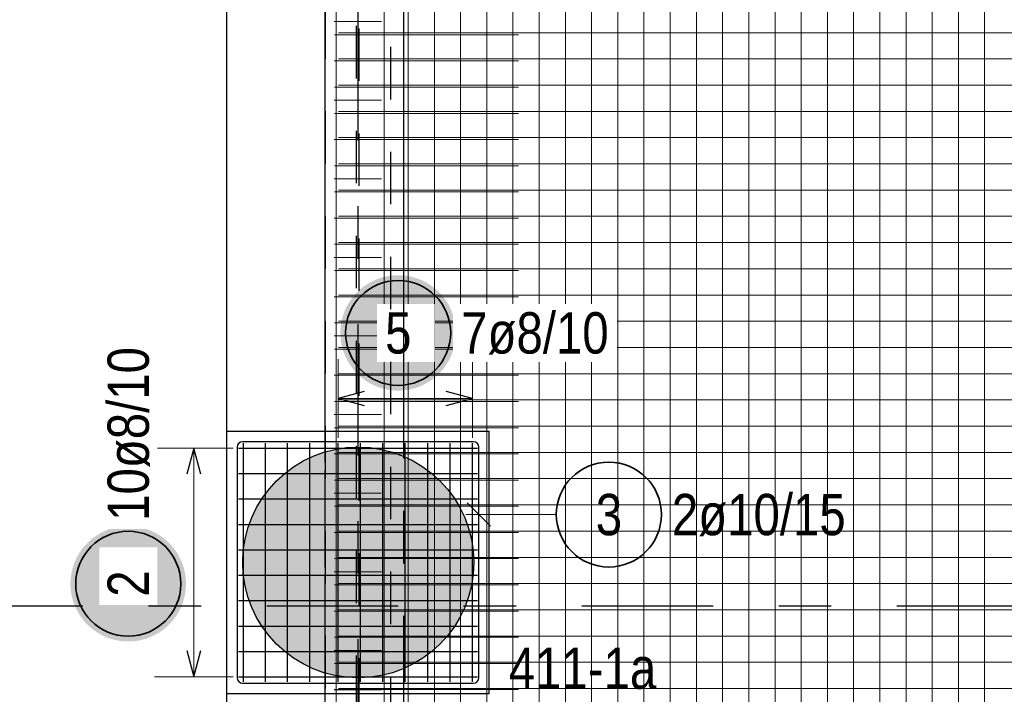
# Model space of a CAD drawing. Header units: millimetres. Extents: x -1.9 to 32.6, y 0 to 21.
# Tile 19 of 59: x 2 to 3.9, y 17 to 18.3. Entities that reach past the tile are written whole.
import ezdxf

# ---------------------------------------------------------------- set-up
doc = ezdxf.new("R2010")
doc.units = ezdxf.units.MM
doc.linetypes.add('DASHDOTX2', pattern=[2, 1, -0.5, 0, -0.5])
doc.linetypes.add('HIDDEN', pattern=[0.375, 0.25, -0.125])
doc.layers.add('Achsen', color=7, linetype='Continuous', lineweight=20)
doc.layers.add('nplo Bewehrung', color=7, linetype='Continuous', lineweight=20)
doc.styles.add('Arial Narrow', font='ARIALN.TTF')

msp = doc.modelspace()

# ---------------------------------------------------------------- hatches: boundary and pattern name
at = {"lineweight": 25, "true_color": 0xffffff}
for points in [[(2.873948, 17.725), (2.873881, 17.728839), (2.873681, 17.732673), (2.873346, 17.736498), (2.872878, 17.740309), (2.872277, 17.744101), (2.871545, 17.74787), (2.870681, 17.751611), (2.869687, 17.75532), (2.868565, 17.758992), (2.867315, 17.762622), (2.865939, 17.766207), (2.864438, 17.769741), (2.862816, 17.773221), (2.861073, 17.776642), (2.859211, 17.78), (2.857234, 17.783291), (2.855143, 17.786511), (2.85294, 17.789656), (2.85063, 17.792723), (2.848213, 17.795707), (2.845694, 17.798604), (2.843076, 17.801412), (2.840361, 17.804127), (2.837553, 17.806746), (2.834655, 17.809265), (2.831671, 17.811681), (2.828605, 17.813992), (2.82546, 17.816194), (2.82224, 17.818285), (2.818948, 17.820263), (2.81559, 17.822124), (2.812169, 17.823867), (2.80869, 17.82549), (2.805155, 17.82699), (2.801571, 17.828366), (2.79794, 17.829616), (2.794269, 17.830739), (2.79056, 17.831733), (2.786819, 17.832596), (2.78305, 17.833329), (2.779258, 17.833929), (2.775447, 17.834397), (2.771622, 17.834732), (2.767787, 17.834933), (2.763948, 17.835), (2.76011, 17.834933), (2.756275, 17.834732), (2.75245, 17.834397), (2.748639, 17.833929), (2.744847, 17.833329), (2.741078, 17.832596), (2.737337, 17.831733), (2.733628, 17.830739), (2.729957, 17.829616), (2.726326, 17.828366), (2.722742, 17.82699), (2.719207, 17.82549), (2.715728, 17.823867), (2.712307, 17.822124), (2.708948, 17.820263), (2.705657, 17.818285), (2.702437, 17.816194), (2.699292, 17.813992), (2.696226, 17.811681), (2.693242, 17.809265), (2.690344, 17.806746), (2.687536, 17.804127), (2.684821, 17.801412), (2.682203, 17.798604), (2.679684, 17.795707), (2.677267, 17.792723), (2.674957, 17.789656), (2.672754, 17.786511), (2.670663, 17.783291), (2.668686, 17.78), (2.666824, 17.776642), (2.665081, 17.773221), (2.663458, 17.769741), (2.661958, 17.766207), (2.660582, 17.762622), (2.659332, 17.758992), (2.65821, 17.75532), (2.657216, 17.751611), (2.656352, 17.74787), (2.65562, 17.744101), (2.655019, 17.740309), (2.654551, 17.736498), (2.654216, 17.732673), (2.654015, 17.728839), (2.653948, 17.725), (2.654015, 17.721161), (2.654216, 17.717327), (2.654551, 17.713502), (2.655019, 17.709691), (2.65562, 17.705899), (2.656352, 17.70213), (2.657216, 17.698389), (2.65821, 17.69468), (2.659332, 17.691008), (2.660582, 17.687378), (2.661958, 17.683793), (2.663458, 17.680259), (2.665081, 17.676779), (2.666824, 17.673358), (2.668686, 17.67), (2.670663, 17.666709), (2.672754, 17.663489), (2.674957, 17.660344), (2.677267, 17.657277), (2.679684, 17.654293), (2.682203, 17.651396), (2.684821, 17.648588), (2.687536, 17.645873), (2.690344, 17.643254), (2.693242, 17.640735), (2.696226, 17.638319), (2.699292, 17.636008), (2.702437, 17.633806), (2.705657, 17.631715), (2.708948, 17.629737), (2.712307, 17.627876), (2.715728, 17.626133), (2.719207, 17.62451), (2.722742, 17.62301), (2.726326, 17.621634), (2.729957, 17.620384), (2.733628, 17.619261), (2.737337, 17.618267), (2.741078, 17.617404), (2.744847, 17.616671), (2.748639, 17.616071), (2.75245, 17.615603), (2.756275, 17.615268), (2.76011, 17.615067), (2.763948, 17.615), (2.767787, 17.615067), (2.771622, 17.615268), (2.775447, 17.615603), (2.779258, 17.616071), (2.78305, 17.616671), (2.786819, 17.617404), (2.79056, 17.618267), (2.794269, 17.619261), (2.79794, 17.620384), (2.801571, 17.621634), (2.805155, 17.62301), (2.80869, 17.62451), (2.812169, 17.626133), (2.81559, 17.627876), (2.818948, 17.629737), (2.82224, 17.631715), (2.82546, 17.633806), (2.828605, 17.636008), (2.831671, 17.638319), (2.834655, 17.640735), (2.837553, 17.643254), (2.840361, 17.645873), (2.843076, 17.648588), (2.845694, 17.651396), (2.848213, 17.654293), (2.85063, 17.657277), (2.85294, 17.660344), (2.855143, 17.663489), (2.857234, 17.666709), (2.859211, 17.67), (2.861073, 17.673358), (2.862816, 17.676779), (2.864438, 17.680259), (2.865939, 17.683793), (2.867315, 17.687378), (2.868565, 17.691008), (2.869687, 17.69468), (2.870681, 17.698389), (2.871545, 17.70213), (2.872277, 17.705899), (2.872878, 17.709691), (2.873346, 17.713502), (2.873681, 17.717327)], [(2.36, 17.24695), (2.359933, 17.250789), (2.359732, 17.254623), (2.359397, 17.258448), (2.358929, 17.262259), (2.358329, 17.266051), (2.357596, 17.26982), (2.356733, 17.273561), (2.355739, 17.27727), (2.354616, 17.280942), (2.353366, 17.284572), (2.35199, 17.288157), (2.35049, 17.291691), (2.348867, 17.295171), (2.347124, 17.298592), (2.345263, 17.30195), (2.343285, 17.305241), (2.341194, 17.308461), (2.338992, 17.311606), (2.336681, 17.314673), (2.334265, 17.317656), (2.331746, 17.320554), (2.329127, 17.323362), (2.326412, 17.326077), (2.323604, 17.328696), (2.320707, 17.331215), (2.317723, 17.333631), (2.314656, 17.335942), (2.311511, 17.338144), (2.308291, 17.340235), (2.305, 17.342213), (2.301642, 17.344074), (2.298221, 17.345817), (2.294741, 17.34744), (2.291207, 17.34894), (2.287622, 17.350316), (2.283992, 17.351566), (2.28032, 17.352689), (2.276611, 17.353682), (2.27287, 17.354546), (2.269101, 17.355279), (2.265309, 17.355879), (2.261498, 17.356347), (2.257673, 17.356682), (2.253839, 17.356883), (2.25, 17.35695), (2.246161, 17.356883), (2.242327, 17.356682), (2.238502, 17.356347), (2.234691, 17.355879), (2.230899, 17.355279), (2.22713, 17.354546), (2.223389, 17.353682), (2.21968, 17.352689), (2.216008, 17.351566), (2.212378, 17.350316), (2.208793, 17.34894), (2.205259, 17.34744), (2.201779, 17.345817), (2.198358, 17.344074), (2.195, 17.342213), (2.191709, 17.340235), (2.188489, 17.338144), (2.185344, 17.335942), (2.182277, 17.333631), (2.179293, 17.331215), (2.176396, 17.328696), (2.173588, 17.326077), (2.170873, 17.323362), (2.168254, 17.320554), (2.165735, 17.317656), (2.163319, 17.314673), (2.161008, 17.311606), (2.158806, 17.308461), (2.156715, 17.305241), (2.154737, 17.30195), (2.152876, 17.298592), (2.151133, 17.295171), (2.14951, 17.291691), (2.14801, 17.288157), (2.146634, 17.284572), (2.145384, 17.280942), (2.144261, 17.27727), (2.143267, 17.273561), (2.142404, 17.26982), (2.141671, 17.266051), (2.141071, 17.262259), (2.140603, 17.258448), (2.140268, 17.254623), (2.140067, 17.250789), (2.14, 17.24695), (2.140067, 17.243111), (2.140268, 17.239277), (2.140603, 17.235452), (2.141071, 17.231641), (2.141671, 17.227849), (2.142404, 17.22408), (2.143267, 17.220338), (2.144261, 17.21663), (2.145384, 17.212958), (2.146634, 17.209328), (2.14801, 17.205743), (2.14951, 17.202209), (2.151133, 17.198729), (2.152876, 17.195308), (2.154737, 17.19195), (2.156715, 17.188659), (2.158806, 17.185439), (2.161008, 17.182293), (2.163319, 17.179227), (2.165735, 17.176243), (2.168254, 17.173345), (2.170873, 17.170537), (2.173588, 17.167822), (2.176396, 17.165204), (2.179293, 17.162685), (2.182277, 17.160269), (2.185344, 17.157958), (2.188489, 17.155756), (2.191709, 17.153665), (2.195, 17.151687), (2.198358, 17.149826), (2.201779, 17.148083), (2.205259, 17.14646), (2.208793, 17.14496), (2.212378, 17.143584), (2.216008, 17.142334), (2.21968, 17.141211), (2.223389, 17.140217), (2.22713, 17.139354), (2.230899, 17.138621), (2.234691, 17.13802), (2.238502, 17.137552), (2.242327, 17.137218), (2.246161, 17.137017), (2.25, 17.13695), (2.253839, 17.137017), (2.257673, 17.137218), (2.261498, 17.137552), (2.265309, 17.13802), (2.269101, 17.138621), (2.27287, 17.139354), (2.276611, 17.140217), (2.28032, 17.141211), (2.283992, 17.142334), (2.287622, 17.143584), (2.291207, 17.14496), (2.294741, 17.14646), (2.298221, 17.148083), (2.301642, 17.149826), (2.305, 17.151687), (2.308291, 17.153665), (2.311511, 17.155756), (2.314656, 17.157958), (2.317723, 17.160269), (2.320707, 17.162685), (2.323604, 17.165204), (2.326412, 17.167822), (2.329127, 17.170537), (2.331746, 17.173345), (2.334265, 17.176243), (2.336681, 17.179227), (2.338992, 17.182293), (2.341194, 17.185439), (2.343285, 17.188659), (2.345263, 17.19195), (2.347124, 17.195308), (2.348867, 17.198729), (2.35049, 17.202209), (2.35199, 17.205743), (2.353366, 17.209328), (2.354616, 17.212958), (2.355739, 17.21663), (2.356733, 17.220338), (2.357596, 17.22408), (2.358329, 17.227849), (2.358929, 17.231641), (2.359397, 17.235452), (2.359732, 17.239277)]]:
    msp.add_hatch(color=7, dxfattribs=at).paths.add_polyline_path(points)
at = {"lineweight": 13, "true_color": 0xd7ffd7}
msp.add_hatch(color=254, dxfattribs=at).paths.add_polyline_path([(2.907929, 17.287544), (2.907909, 17.29051), (2.907849, 17.293475), (2.907749, 17.29644), (2.907609, 17.299403), (2.907429, 17.302364), (2.907209, 17.305322), (2.906949, 17.308277), (2.90665, 17.311228), (2.906311, 17.314175), (2.905932, 17.317117), (2.905513, 17.320054), (2.905055, 17.322984), (2.904558, 17.325908), (2.904021, 17.328826), (2.903444, 17.331736), (2.902829, 17.334637), (2.902174, 17.33753), (2.901481, 17.340415), (2.900749, 17.343289), (2.899978, 17.346153), (2.899168, 17.349007), (2.89832, 17.35185), (2.897434, 17.35468), (2.89651, 17.357499), (2.895548, 17.360305), (2.894548, 17.363098), (2.893511, 17.365877), (2.892436, 17.368641), (2.891324, 17.371391), (2.890175, 17.374126), (2.888989, 17.376845), (2.887767, 17.379548), (2.886508, 17.382234), (2.885213, 17.384903), (2.883883, 17.387554), (2.882516, 17.390187), (2.881115, 17.392801), (2.879678, 17.395396), (2.878206, 17.397971), (2.8767, 17.400527), (2.87516, 17.403062), (2.873585, 17.405576), (2.871977, 17.408068), (2.870335, 17.410539), (2.86866, 17.412987), (2.866953, 17.415412), (2.865212, 17.417814), (2.86344, 17.420193), (2.861635, 17.422547), (2.859799, 17.424877), (2.857932, 17.427182), (2.856034, 17.429461), (2.854105, 17.431715), (2.852146, 17.433942), (2.850157, 17.436143), (2.848139, 17.438317), (2.846092, 17.440463), (2.844016, 17.442582), (2.841911, 17.444672), (2.839778, 17.446734), (2.837618, 17.448767), (2.835431, 17.450771), (2.833217, 17.452744), (2.830976, 17.454688), (2.82871, 17.456602), (2.826417, 17.458485), (2.8241, 17.460336), (2.821758, 17.462157), (2.819392, 17.463945), (2.817001, 17.465702), (2.814587, 17.467426), (2.812151, 17.469117), (2.809691, 17.470775), (2.80721, 17.4724), (2.804706, 17.473992), (2.802182, 17.475549), (2.799637, 17.477073), (2.797071, 17.478562), (2.794486, 17.480016), (2.791881, 17.481435), (2.789257, 17.482819), (2.786615, 17.484167), (2.783955, 17.48548), (2.781278, 17.486757), (2.778583, 17.487997), (2.775872, 17.489201), (2.773146, 17.490369), (2.770403, 17.491499), (2.767646, 17.492593), (2.764874, 17.493649), (2.762088, 17.494668), (2.759289, 17.495649), (2.756476, 17.496592), (2.753652, 17.497497), (2.750815, 17.498364), (2.747967, 17.499193), (2.745108, 17.499983), (2.742238, 17.500735), (2.739359, 17.501448), (2.73647, 17.502122), (2.733572, 17.502757), (2.730667, 17.503352), (2.727753, 17.503909), (2.724832, 17.504426), (2.721905, 17.504904), (2.718971, 17.505343), (2.716032, 17.505741), (2.713087, 17.5061), (2.710138, 17.50642), (2.707185, 17.506699), (2.704228, 17.506939), (2.701269, 17.507139), (2.698307, 17.507299), (2.695343, 17.507419), (2.692378, 17.507499), (2.689412, 17.507539), (2.686445, 17.507539), (2.683479, 17.507499), (2.680514, 17.507419), (2.67755, 17.507299), (2.674588, 17.507139), (2.671629, 17.506939), (2.668672, 17.506699), (2.665719, 17.50642), (2.66277, 17.5061), (2.659826, 17.505741), (2.656886, 17.505343), (2.653953, 17.504904), (2.651025, 17.504426), (2.648104, 17.503909), (2.645191, 17.503352), (2.642285, 17.502757), (2.639387, 17.502122), (2.636498, 17.501448), (2.633619, 17.500735), (2.63075, 17.499983), (2.627891, 17.499193), (2.625042, 17.498364), (2.622206, 17.497497), (2.619381, 17.496592), (2.616569, 17.495649), (2.613769, 17.494668), (2.610983, 17.493649), (2.608211, 17.492593), (2.605454, 17.491499), (2.602712, 17.490369), (2.599985, 17.489201), (2.597274, 17.487997), (2.594579, 17.486757), (2.591902, 17.48548), (2.589242, 17.484167), (2.5866, 17.482819), (2.583976, 17.481435), (2.581371, 17.480016), (2.578786, 17.478562), (2.57622, 17.477073), (2.573675, 17.475549), (2.571151, 17.473992), (2.568648, 17.4724), (2.566166, 17.470775), (2.563707, 17.469117), (2.56127, 17.467426), (2.558856, 17.465702), (2.556466, 17.463945), (2.554099, 17.462157), (2.551757, 17.460336), (2.54944, 17.458485), (2.547148, 17.456602), (2.544881, 17.454688), (2.54264, 17.452744), (2.540426, 17.450771), (2.538239, 17.448767), (2.536079, 17.446734), (2.533946, 17.444672), (2.531842, 17.442582), (2.529765, 17.440463), (2.527718, 17.438317), (2.5257, 17.436143), (2.523711, 17.433942), (2.521752, 17.431715), (2.519823, 17.429461), (2.517925, 17.427182), (2.516058, 17.424877), (2.514222, 17.422547), (2.512417, 17.420193), (2.510645, 17.417814), (2.508905, 17.415412), (2.507197, 17.412987), (2.505522, 17.410539), (2.50388, 17.408068), (2.502272, 17.405576), (2.500697, 17.403062), (2.499157, 17.400527), (2.497651, 17.397971), (2.496179, 17.395396), (2.494742, 17.392801), (2.493341, 17.390187), (2.491975, 17.387554), (2.490644, 17.384903), (2.489349, 17.382234), (2.488091, 17.379548), (2.486868, 17.376845), (2.485682, 17.374126), (2.484533, 17.371391), (2.483421, 17.368641), (2.482347, 17.365877), (2.481309, 17.363098), (2.480309, 17.360305), (2.479347, 17.357499), (2.478423, 17.35468), (2.477537, 17.35185), (2.476689, 17.349007), (2.475879, 17.346153), (2.475108, 17.343289), (2.474376, 17.340415), (2.473683, 17.33753), (2.473028, 17.334637), (2.472413, 17.331736), (2.471837, 17.328826), (2.4713, 17.325908), (2.470802, 17.322984), (2.470344, 17.320054), (2.469925, 17.317117), (2.469546, 17.314175), (2.469207, 17.311228), (2.468908, 17.308277), (2.468648, 17.305322), (2.468428, 17.302364), (2.468248, 17.299403), (2.468109, 17.29644), (2.468009, 17.293475), (2.467949, 17.29051), (2.467929, 17.287544), (2.467949, 17.284577), (2.468009, 17.281612), (2.468109, 17.278647), (2.468248, 17.275684), (2.468428, 17.272723), (2.468648, 17.269765), (2.468908, 17.26681), (2.469207, 17.263859), (2.469546, 17.260912), (2.469925, 17.25797), (2.470344, 17.255034), (2.470802, 17.252103), (2.4713, 17.249179), (2.471837, 17.246261), (2.472413, 17.243352), (2.473028, 17.24045), (2.473683, 17.237557), (2.474376, 17.234673), (2.475108, 17.231798), (2.475879, 17.228934), (2.476689, 17.22608), (2.477537, 17.223238), (2.478423, 17.220407), (2.479347, 17.217588), (2.480309, 17.214782), (2.481309, 17.21199), (2.482347, 17.209211), (2.483421, 17.206446), (2.484533, 17.203696), (2.485682, 17.200961), (2.486868, 17.198242), (2.488091, 17.195539), (2.489349, 17.192853), (2.490644, 17.190185), (2.491975, 17.187534), (2.493341, 17.184901), (2.494742, 17.182286), (2.496179, 17.179691), (2.497651, 17.177116), (2.499157, 17.17456), (2.500697, 17.172025), (2.502272, 17.169511), (2.50388, 17.167019), (2.505522, 17.164548), (2.507197, 17.1621), (2.508905, 17.159675), (2.510645, 17.157273), (2.512417, 17.154894), (2.514222, 17.15254), (2.516058, 17.15021), (2.517925, 17.147905), (2.519823, 17.145626), (2.521752, 17.143372), (2.523711, 17.141145), (2.5257, 17.138944), (2.527718, 17.13677), (2.529765, 17.134624), (2.531842, 17.132505), (2.533946, 17.130415), (2.536079, 17.128353), (2.538239, 17.12632), (2.540426, 17.124317), (2.54264, 17.122343), (2.544881, 17.120399), (2.547148, 17.118485), (2.54944, 17.116603), (2.551757, 17.114751), (2.554099, 17.112931), (2.556466, 17.111142), (2.558856, 17.109386), (2.56127, 17.107662), (2.563707, 17.10597), (2.566166, 17.104312), (2.568648, 17.102687), (2.571151, 17.101095), (2.573675, 17.099538), (2.57622, 17.098014), (2.578786, 17.096526), (2.581371, 17.095071), (2.583976, 17.093652), (2.5866, 17.092268), (2.589242, 17.09092), (2.591902, 17.089607), (2.594579, 17.08833), (2.597274, 17.08709), (2.599985, 17.085886), (2.602712, 17.084718), (2.605454, 17.083588), (2.608211, 17.082494), (2.610983, 17.081438), (2.613769, 17.08042), (2.616569, 17.079438), (2.619381, 17.078495), (2.622206, 17.07759), (2.625042, 17.076723), (2.627891, 17.075894), (2.63075, 17.075104), (2.633619, 17.074352), (2.636498, 17.07364), (2.639387, 17.072966), (2.642285, 17.072331), (2.645191, 17.071735), (2.648104, 17.071178), (2.651025, 17.070661), (2.653953, 17.070183), (2.656886, 17.069745), (2.659826, 17.069346), (2.66277, 17.068987), (2.665719, 17.068668), (2.668672, 17.068388), (2.671629, 17.068148), (2.674588, 17.067948), (2.67755, 17.067789), (2.680514, 17.067669), (2.683479, 17.067589), (2.686445, 17.067549), (2.689412, 17.067549), (2.692378, 17.067589), (2.695343, 17.067669), (2.698307, 17.067789), (2.701269, 17.067948), (2.704228, 17.068148), (2.707185, 17.068388), (2.710138, 17.068668), (2.713087, 17.068987), (2.716032, 17.069346), (2.718971, 17.069745), (2.721905, 17.070183), (2.724832, 17.070661), (2.727753, 17.071178), (2.730667, 17.071735), (2.733572, 17.072331), (2.73647, 17.072966), (2.739359, 17.07364), (2.742238, 17.074352), (2.745108, 17.075104), (2.747967, 17.075894), (2.750815, 17.076723), (2.753652, 17.07759), (2.756476, 17.078495), (2.759289, 17.079438), (2.762088, 17.08042), (2.764874, 17.081438), (2.767646, 17.082494), (2.770403, 17.083588), (2.773146, 17.084718), (2.775872, 17.085886), (2.778583, 17.08709), (2.781278, 17.08833), (2.783955, 17.089607), (2.786615, 17.09092), (2.789257, 17.092268), (2.791881, 17.093652), (2.794486, 17.095071), (2.797071, 17.096526), (2.799637, 17.098014), (2.802182, 17.099538), (2.804706, 17.101095), (2.80721, 17.102687), (2.809691, 17.104312), (2.812151, 17.10597), (2.814587, 17.107662), (2.817001, 17.109386), (2.819392, 17.111142), (2.821758, 17.112931), (2.8241, 17.114751), (2.826417, 17.116603), (2.82871, 17.118485), (2.830976, 17.120399), (2.833217, 17.122343), (2.835431, 17.124317), (2.837618, 17.12632), (2.839778, 17.128353), (2.841911, 17.130415), (2.844016, 17.132505), (2.846092, 17.134624), (2.848139, 17.13677), (2.850157, 17.138944), (2.852146, 17.141145), (2.854105, 17.143372), (2.856034, 17.145626), (2.857932, 17.147905), (2.859799, 17.15021), (2.861635, 17.15254), (2.86344, 17.154894), (2.865212, 17.157273), (2.866953, 17.159675), (2.86866, 17.1621), (2.870335, 17.164548), (2.871977, 17.167019), (2.873585, 17.169511), (2.87516, 17.172025), (2.8767, 17.17456), (2.878206, 17.177116), (2.879678, 17.179691), (2.881115, 17.182286), (2.882516, 17.184901), (2.883883, 17.187534), (2.885213, 17.190185), (2.886508, 17.192853), (2.887767, 17.195539), (2.888989, 17.198242), (2.890175, 17.200961), (2.891324, 17.203696), (2.892436, 17.206446), (2.893511, 17.209211), (2.894548, 17.21199), (2.895548, 17.214782), (2.89651, 17.217588), (2.897434, 17.220407), (2.89832, 17.223238), (2.899168, 17.22608), (2.899978, 17.228934), (2.900749, 17.231798), (2.901481, 17.234673), (2.902174, 17.237557), (2.902829, 17.24045), (2.903444, 17.243352), (2.904021, 17.246261), (2.904558, 17.249179), (2.905055, 17.252103), (2.905513, 17.255034), (2.905932, 17.25797), (2.906311, 17.260912), (2.90665, 17.263859), (2.906949, 17.26681), (2.907209, 17.269765), (2.907429, 17.272723), (2.907609, 17.275684), (2.907749, 17.278647), (2.907849, 17.281612), (2.907909, 17.284577)])

# ---------------------------------------------------------------- linework, layer by layer
at = {"color": 3, "linetype": 'HIDDEN', "lineweight": 25, "ltscale": 0.25}
for p, q in [((2.624719, 15.362544), (2.624719, 19.025042)), ((2.625422, 14.647462), (2.625422, 19.025044)), ((2.684722, 11.010045), (2.684722, 18.965042)), ((2.689722, 11.005045), (2.689722, 18.960042)), ((2.625042, 17.077828), (2.625042, 17.49726)), ((2.775042, 17.085853), (2.775042, 17.489235))]:
    msp.add_line(p, q, dxfattribs=at)
at = {"color": 3, "linetype": 'Continuous', "lineweight": 25}
for p, q in [((2.437542, 17.537544), (2.437542, 18.712544)), ((2.625042, 17.49726), (2.625042, 18.712544)), ((2.437542, 17.037544), (2.437542, 17.537544)), ((2.437542, 17.537544), (2.937542, 17.537544)), ((2.937542, 17.037544), (2.937542, 17.537544)), ((2.775042, 15.814235), (2.775042, 17.085853)), ((2.625042, 15.82226), (2.625042, 17.077828)), ((2.437542, 15.862544), (2.437542, 17.037544)), ((2.437542, 17.037544), (2.937542, 17.037544))]:
    msp.add_line(p, q, dxfattribs=at)
at = {"color": 5, "linetype": 'Continuous', "lineweight": 18, "ltscale": 2}
for p, q in [((2.649542, 17.675), (2.649542, 17.525)), ((2.905542, 17.525), (2.905542, 17.675)), ((2.905542, 17.6), (2.649542, 17.6)), ((2.45, 17.505544), (2.3, 17.505544)), ((2.375, 17.069544), (2.375, 17.505544)), ((3.065136, 17.378865), (2.892542, 17.378865)), ((2.3, 17.069544), (2.45, 17.069544))]:
    msp.add_line(p, q, dxfattribs=at)
at = {"color": 3, "linetype": 'Continuous', "lineweight": 25, "ltscale": 2}
for p, q in [((2.699542, 17.613397), (2.649542, 17.6)), ((2.905542, 17.6), (2.855542, 17.613397)), ((2.649542, 17.6), (2.699542, 17.586603)), ((2.855542, 17.586603), (2.905542, 17.6)), ((2.520042, 17.517544), (2.467542, 17.517544)), ((2.907542, 17.517544), (2.467542, 17.517544)), ((2.469542, 17.060044), (2.469542, 17.515044)), ((2.511542, 17.060044), (2.511542, 17.515044)), ((2.553542, 17.060044), (2.553542, 17.515044)), ((2.595542, 17.060044), (2.595542, 17.515044)), ((2.649542, 17.060044), (2.649542, 17.515044)), ((2.692209, 17.060044), (2.692209, 17.515044)), ((2.734876, 17.060044), (2.734876, 17.515044)), ((2.777542, 17.060044), (2.777542, 17.515044)), ((2.820209, 17.060044), (2.820209, 17.515044)), ((2.862876, 17.060044), (2.862876, 17.515044)), ((2.905542, 17.060044), (2.905542, 17.515044)), ((2.375, 17.505544), (2.361603, 17.455544)), ((2.388397, 17.455544), (2.375, 17.505544)), ((2.457542, 17.507544), (2.457542, 17.067544)), ((2.457542, 17.507544), (2.457542, 17.455044)), ((2.460044, 17.505544), (2.915044, 17.505544)), ((2.917542, 17.067544), (2.917542, 17.507544)), ((2.460044, 17.457099), (2.915044, 17.457099)), ((2.460044, 17.408655), (2.915044, 17.408655)), ((2.895445, 17.400962), (2.939639, 17.356768)), ((2.460044, 17.36021), (2.915044, 17.36021)), ((2.460044, 17.311766), (2.915044, 17.311766)), ((2.460044, 17.263321), (2.915044, 17.263321)), ((2.460044, 17.214877), (2.915044, 17.214877)), ((2.460044, 17.166432), (2.915044, 17.166432)), ((2.361603, 17.119544), (2.375, 17.069544)), ((2.375, 17.069544), (2.388397, 17.119544)), ((2.460044, 17.117988), (2.915044, 17.117988)), ((2.460044, 17.069544), (2.915044, 17.069544)), ((2.467542, 17.057544), (2.907542, 17.057544))]:
    msp.add_line(p, q, dxfattribs=at)
at = {"color": 2, "linetype": 'Continuous', "lineweight": 35, "ltscale": 2}
for centre in [(2.763948, 17.725), (3.165136, 17.378865), (2.25, 17.24695)]:
    msp.add_circle(centre, 0.1, dxfattribs=at)
at = {"color": 3, "linetype": 'Continuous', "lineweight": 25, "ltscale": 2}
for centre, start, end in [((2.467542, 17.507544), 90, 180), ((2.467542, 17.507544), 90, 180), ((2.907542, 17.507544), 0, 90), ((2.467542, 17.067544), 180, 270), ((2.907542, 17.067544), 270, 0)]:
    msp.add_arc(centre, 0.01, start, end, dxfattribs=at)
at = {"layer": 'Achsen', "color": 3, "linetype": 'DASHDOTX2', "lineweight": 25, "ltscale": 0.25}
for p, q in [((2.687226, 19.541412), (2.687226, 10.31573)), ((1.91368, 17.205042), (12.86808, 17.205042))]:
    msp.add_line(p, q, dxfattribs=at)
at = {"layer": 'nplo Bewehrung', "color": 9, "linetype": 'Continuous', "lineweight": 0, "ltscale": 2}
for p, q in [((2.645955, 13.997043), (2.645955, 18.997043)), ((2.737149, 13.97437), (2.737149, 18.97437)), ((2.783042, 13.895042), (2.783042, 18.895042)), ((2.832932, 13.895042), (2.832932, 18.895042)), ((2.882822, 13.895042), (2.882822, 18.895042)), ((2.932713, 13.895042), (2.932713, 18.895042)), ((2.982603, 13.895042), (2.982603, 18.895042)), ((3.032493, 13.895042), (3.032493, 18.895042)), ((3.082383, 13.895042), (3.082383, 18.895042)), ((3.132273, 13.895042), (3.132273, 18.895042)), ((3.182163, 13.895042), (3.182163, 18.895042)), ((3.232053, 13.895042), (3.232053, 18.895042)), ((3.281943, 13.895042), (3.281943, 18.895042)), ((3.331833, 13.895042), (3.331833, 18.895042)), ((3.381723, 13.895042), (3.381723, 18.895042)), ((3.431613, 13.895042), (3.431613, 18.895042)), ((3.481504, 13.895042), (3.481504, 18.895042)), ((3.531394, 13.895042), (3.531394, 18.895042)), ((3.581284, 13.895042), (3.581284, 18.895042)), ((3.631174, 13.895042), (3.631174, 18.895042)), ((3.681064, 13.895042), (3.681064, 18.895042)), ((3.730954, 13.895042), (3.730954, 18.895042)), ((3.780844, 13.895042), (3.780844, 18.895042)), ((3.830734, 13.895042), (3.830734, 18.895042)), ((3.880624, 13.895042), (3.880624, 18.895042)), ((2.642222, 18.318383), (2.732222, 18.318383)), ((2.642922, 18.293176), (2.992922, 18.293176)), ((2.650422, 18.297145), (9.14981, 18.297145)), ((2.652922, 18.297144), (9.15231, 18.297144)), ((2.642222, 18.243477), (2.732222, 18.243477)), ((2.642922, 18.243257), (2.992922, 18.243257)), ((2.650422, 18.247153), (9.14981, 18.247153)), ((2.652922, 18.247153), (9.15231, 18.247153)), ((2.642922, 18.193338), (2.992922, 18.193338)), ((2.650422, 18.197161), (9.14981, 18.197161)), ((2.652922, 18.197161), (9.15231, 18.197161)), ((2.642222, 18.16857), (2.732222, 18.16857)), ((2.642922, 18.143419), (2.992922, 18.143419)), ((2.650422, 18.14717), (9.14981, 18.14717)), ((2.652922, 18.14717), (9.15231, 18.14717)), ((2.642222, 18.093664), (2.732222, 18.093664)), ((2.642922, 18.093499), (2.992922, 18.093499)), ((2.650422, 18.097178), (9.14981, 18.097178)), ((2.652922, 18.097178), (9.15231, 18.097178)), ((2.642922, 18.04358), (2.992922, 18.04358)), ((2.650422, 18.047187), (9.14981, 18.047187)), ((2.652922, 18.047186), (9.15231, 18.047186)), ((2.642222, 18.018757), (2.732222, 18.018757)), ((2.642922, 17.993661), (2.992922, 17.993661)), ((2.650422, 17.997195), (9.14981, 17.997195)), ((2.652922, 17.997195), (9.15231, 17.997195)), ((2.642222, 17.943851), (2.732222, 17.943851)), ((2.642922, 17.943742), (2.992922, 17.943742)), ((2.650422, 17.947204), (9.14981, 17.947204)), ((2.652922, 17.947203), (9.15231, 17.947203)), ((2.642922, 17.893823), (2.992922, 17.893823)), ((2.650422, 17.897212), (9.14981, 17.897212)), ((2.652922, 17.897212), (9.15231, 17.897212)), ((2.642222, 17.868944), (2.732222, 17.868944)), ((2.642922, 17.843904), (2.992922, 17.843904)), ((2.650422, 17.84722), (9.14981, 17.84722)), ((2.652922, 17.84722), (9.15231, 17.84722)), ((2.642222, 17.794038), (2.732222, 17.794038)), ((2.642922, 17.793985), (2.992922, 17.793985)), ((2.650422, 17.797229), (9.14981, 17.797229)), ((2.652922, 17.797228), (9.15231, 17.797228)), ((2.642922, 17.744066), (2.992922, 17.744066)), ((2.650422, 17.747237), (9.14981, 17.747237)), ((2.652922, 17.747237), (9.15231, 17.747237)), ((2.642222, 17.719131), (2.732222, 17.719131)), ((2.642922, 17.694147), (2.992922, 17.694147)), ((2.650422, 17.697246), (9.14981, 17.697246)), ((2.652922, 17.697245), (9.15231, 17.697245)), ((2.642222, 17.644224), (2.732222, 17.644224)), ((2.642922, 17.644227), (2.992922, 17.644227)), ((2.650422, 17.647254), (9.14981, 17.647254)), ((2.652922, 17.647254), (9.15231, 17.647254)), ((2.642922, 17.594308), (2.992922, 17.594308)), ((2.650422, 17.597262), (9.14981, 17.597262)), ((2.652922, 17.597262), (9.15231, 17.597262)), ((2.642222, 17.569318), (2.732222, 17.569318)), ((2.642922, 17.544389), (2.992922, 17.544389)), ((2.650422, 17.547271), (9.14981, 17.547271)), ((2.652922, 17.54727), (9.15231, 17.54727)), ((2.642222, 17.494411), (2.732222, 17.494411)), ((2.642922, 17.49447), (2.992922, 17.49447)), ((2.650422, 17.497279), (9.14981, 17.497279)), ((2.652922, 17.497279), (9.15231, 17.497279)), ((2.642922, 17.444551), (2.992922, 17.444551)), ((2.650422, 17.447288), (9.14981, 17.447288)), ((2.652922, 17.447287), (9.15231, 17.447287)), ((2.642222, 17.419505), (2.732222, 17.419505)), ((2.642922, 17.394632), (2.992922, 17.394632)), ((2.650422, 17.397296), (9.14981, 17.397296)), ((2.652922, 17.397296), (9.15231, 17.397296)), ((2.642222, 17.344598), (2.732222, 17.344598)), ((2.642922, 17.344713), (2.992922, 17.344713)), ((2.650422, 17.347305), (9.14981, 17.347305)), ((2.652922, 17.347304), (9.15231, 17.347304)), ((2.642922, 17.294794), (2.992922, 17.294794)), ((2.650422, 17.297313), (9.14981, 17.297313)), ((2.652922, 17.297313), (9.15231, 17.297313)), ((2.642222, 17.269692), (2.732222, 17.269692)), ((2.642922, 17.244874), (2.992922, 17.244874)), ((2.650422, 17.247321), (9.14981, 17.247321)), ((2.652922, 17.247321), (9.15231, 17.247321)), ((2.642222, 17.194785), (2.732222, 17.194785)), ((2.642922, 17.194955), (2.992922, 17.194955)), ((2.650422, 17.19733), (9.14981, 17.19733)), ((2.652922, 17.197329), (9.15231, 17.197329)), ((2.642922, 17.145036), (2.992922, 17.145036)), ((2.650422, 17.147338), (9.14981, 17.147338)), ((2.652922, 17.147338), (9.15231, 17.147338)), ((2.642222, 17.119879), (2.732222, 17.119879)), ((2.642922, 17.095117), (2.992922, 17.095117)), ((2.650422, 17.097347), (9.14981, 17.097347)), ((2.652922, 17.097346), (9.15231, 17.097346)), ((2.642222, 17.044972), (2.732222, 17.044972)), ((2.642922, 17.045198), (2.992922, 17.045198)), ((2.650422, 17.047355), (9.14981, 17.047355)), ((2.652922, 17.047355), (9.15231, 17.047355))]:
    msp.add_line(p, q, dxfattribs=at)
at = {"layer": 'nplo Bewehrung', "color": 3, "linetype": 'Continuous', "lineweight": 25}
msp.add_circle((2.687929, 17.287544), 0.22, dxfattribs=at)

# ---------------------------------------------------------------- texts
at = {"color": 2, "lineweight": 35, "style": 'Arial Narrow'}
msp.add_text('411-1a', height=0.07875, dxfattribs=at).set_placement((2.974549, 17.046741))
at = {"color": 2, "lineweight": 35, "char_height": 0.07875, "attachment_point": 1, "line_spacing_factor": 0.9, "style": 'Arial Narrow'}
for s, insert in [('3', (3.14033, 17.41824)), ('2ø10/15', (3.285136, 17.41824))]:
    msp.add_mtext(s, dxfattribs=dict(at, insert=insert))

# ---------------------------------------------------------------- next in the draw order: texts
at = {"color": 2, "lineweight": 35, "char_height": 0.07875, "attachment_point": 1, "rotation": 90, "line_spacing_factor": 0.9, "style": 'Arial Narrow', "bg_fill": 3, "box_fill_scale": 1.2, "bg_fill_color": 256, "bg_fill_true_color": 13158600, "bg_fill_transparency": 0}
for s, insert in [('10ø8/10', (2.210625, 17.36695)), ('2', (2.210625, 17.222144))]:
    msp.add_mtext(s, dxfattribs=dict(at, insert=insert))
at = {"color": 2, "lineweight": 35, "char_height": 0.07875, "attachment_point": 1, "line_spacing_factor": 0.9, "style": 'Arial Narrow', "bg_fill": 3, "box_fill_scale": 1.2, "bg_fill_color": 256, "bg_fill_true_color": 13158600, "bg_fill_transparency": 0}
for s, insert in [('5', (2.739142, 17.764375)), ('7ø8/10', (2.883948, 17.764375))]:
    msp.add_mtext(s, dxfattribs=dict(at, insert=insert))

# ---------------------------------------------------------------- next in the draw order: linework, layer by layer
at = {"color": 3, "linetype": 'HIDDEN', "lineweight": 25, "ltscale": 0.25}
msp.add_line((2.749722, 12.970045), (2.749722, 18.900042), dxfattribs=at)
at = {"color": 3, "linetype": 'Continuous', "lineweight": 25}
msp.add_line((2.775042, 17.489235), (2.775042, 18.712544), dxfattribs=at)

doc.saveas('drawing.dxf')
